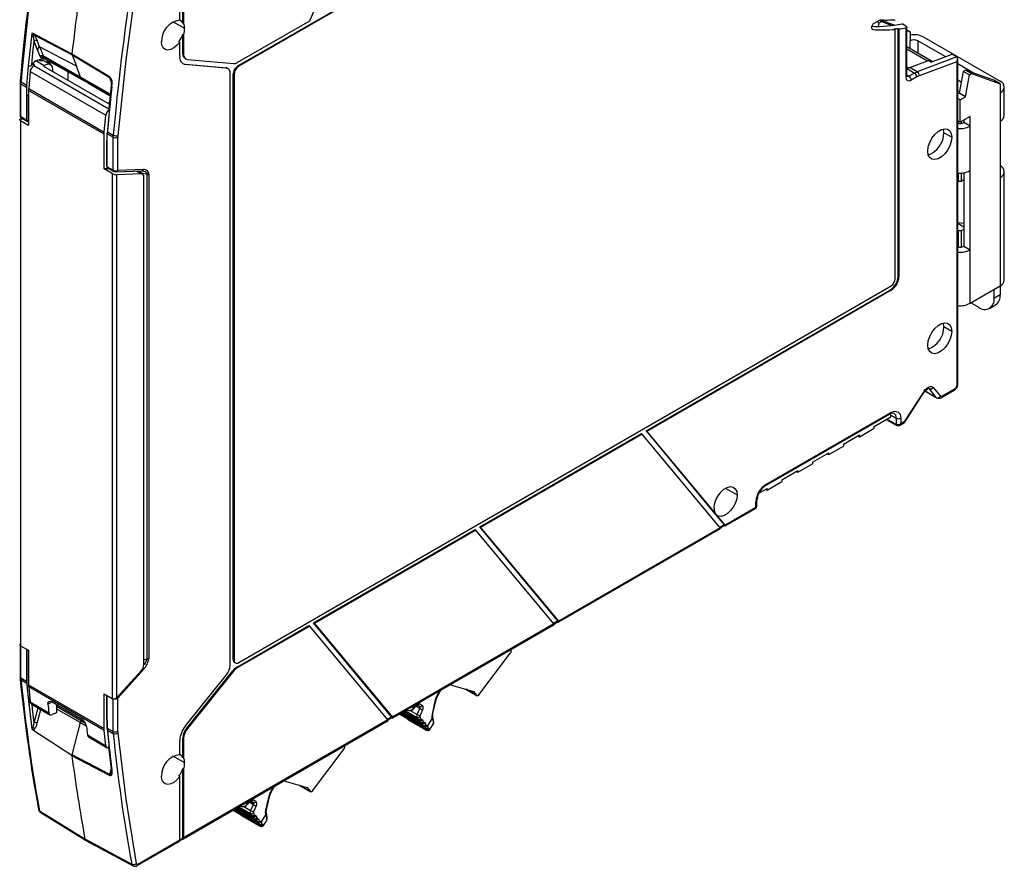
# Model space of a CAD drawing. Header units: millimetres. Extents: x 0 to 559, y 0 to 432.
# Tile 12 of 15: x 366 to 456, y 277 to 355. Entities that reach past the tile are written whole.
import ezdxf

# ---------------------------------------------------------------- set-up
doc = ezdxf.new("R2010")
doc.units = ezdxf.units.MM
doc.header["$LTSCALE"] = 2

msp = doc.modelspace()

# ---------------------------------------------------------------- linework, layer by layer
for p, q in [((385.862, 350.813), (445.754, 385.388)), ((445.824, 385.347), (385.932, 350.772)), ((392.456, 354.946), (399.617, 371.814)), ((380.523, 354.989), (380.523, 360.792)), ((380.806, 354.744), (380.806, 361.125)), ((380.877, 360.996), (380.877, 354.706)), ((380.976, 354.247), (379.896, 354.848)), ((380.877, 354.706), (380.806, 354.744)), ((385.806, 351.107), (392.456, 354.946)), ((444.059, 354.247), (444.059, 354.443)), ((444.201, 354.688), (444.8, 355.033)), ((444.515, 354.869), (444.721, 354.75)), ((444.665, 354.431), (444.721, 354.75)), ((444.721, 354.75), (444.933, 354.872)), ((444.727, 354.991), (444.933, 354.872)), ((444.833, 355.032), (446.17, 354.552)), ((444.933, 354.872), (445.919, 354.518)), ((447.168, 354.454), (446.817, 354.662)), ((447.165, 354.294), (447.165, 349.78)), ((447.252, 349.903), (447.252, 354.358)), ((366.651, 350.827), (366.965, 353.741)), ((366.965, 353.741), (366.984, 353.828)), ((366.984, 353.828), (370.629, 351.909)), ((367.188, 353.637), (370.636, 351.834)), ((380.806, 351.934), (380.806, 353.717)), ((380.806, 353.717), (380.877, 353.673)), ((380.877, 353.673), (380.877, 351.893)), ((444.13, 354.146), (444.079, 354.176)), ((446.178, 354.158), (446.107, 354.198)), ((446.178, 331.251), (446.178, 354.158)), ((446.461, 331.496), (446.461, 354.238)), ((446.461, 354.238), (446.531, 354.197)), ((446.531, 354.197), (446.531, 331.455)), ((447.252, 354.104), (447.55, 353.933)), ((447.252, 354.04), (447.55, 353.933)), ((447.55, 353.933), (447.55, 353.116)), ((448.823, 353.443), (455.823, 349.402)), ((367.482, 352.265), (367.169, 353.077)), ((367.659, 352.564), (367.442, 353.129)), ((371.04, 350.785), (367.659, 352.564)), ((367.66, 352.572), (367.984, 351.723)), ((380.452, 353.025), (380.523, 352.982)), ((380.523, 351.689), (380.523, 352.982)), ((449.577, 351.201), (447.252, 352.542)), ((447.55, 352.371), (447.55, 353.116)), ((450.788, 351.655), (448.257, 353.116)), ((448.257, 353.116), (448.257, 351.963)), ((367.482, 352.271), (367.482, 352.265)), ((367.711, 351.671), (367.482, 352.271)), ((371.428, 349.778), (367.984, 351.723)), ((368.025, 351.673), (371.481, 349.726)), ((370.629, 351.909), (374.09, 349.822)), ((370.636, 351.834), (374.095, 349.749)), ((370.636, 351.834), (371.04, 350.785)), ((380.877, 351.893), (380.806, 351.934)), ((447.252, 352.375), (449.148, 351.281)), ((451.838, 351.632), (448.206, 350.271)), ((449.463, 351.158), (451.411, 351.888)), ((451.411, 351.888), (451.835, 351.634)), ((451.835, 351.634), (451.838, 351.632)), ((366.48, 349.027), (366.651, 350.827)), ((366.482, 349.025), (366.652, 350.826)), ((367.093, 351.035), (367.093, 350.819)), ((367.118, 350.841), (367.207, 350.904)), ((367.118, 350.841), (374.013, 346.861)), ((367.152, 350.936), (367.207, 350.904)), ((367.152, 350.865), (367.152, 350.936)), ((367.383, 351.257), (368.093, 350.847)), ((367.763, 351.259), (367.717, 351.285)), ((368.015, 350.792), (368.093, 350.847)), ((368.015, 350.792), (373.925, 347.38)), ((368.657, 350.934), (368.115, 351.247)), ((368.328, 351.34), (368.247, 351.395)), ((368.509, 351.218), (368.42, 351.278)), ((368.604, 351.04), (368.643, 350.943)), ((372.103, 349.254), (368.658, 351.2)), ((368.752, 351.115), (368.681, 351.073)), ((368.701, 351.143), (372.138, 349.208)), ((371.428, 349.778), (371.041, 350.795)), ((380.983, 350.975), (384.73, 350.64)), ((380.983, 350.975), (381.053, 350.935)), ((381.013, 351.476), (381.084, 351.435)), ((384.801, 350.599), (381.053, 350.935)), ((381.23, 351.39), (385.453, 351.013)), ((384.73, 350.64), (384.801, 350.599)), ((385.932, 350.772), (385.862, 350.813)), ((447.377, 350.617), (447.252, 350.689)), ((447.531, 350.675), (447.287, 350.559)), ((447.377, 350.617), (447.531, 350.675)), ((447.531, 350.675), (449.148, 351.281)), ((448.206, 350.271), (447.531, 350.675)), ((451.835, 351.184), (448.377, 349.888)), ((451.835, 351.184), (451.835, 321.452)), ((451.923, 321.574), (451.923, 351.45)), ((453.386, 350.155), (451.923, 351)), ((366.803, 350.295), (366.659, 348.73)), ((366.803, 350.295), (373.749, 346.284)), ((368.849, 350.485), (368.849, 350.311)), ((370.263, 350.264), (370.263, 349.495)), ((374.152, 348.205), (371.428, 349.778)), ((371.442, 349.748), (374.15, 348.185)), ((374.21, 349.451), (374.095, 349.749)), ((384.947, 350.554), (384.877, 350.595)), ((385.155, 295.841), (385.155, 350.096)), ((385.437, 296.35), (385.437, 350.078)), ((385.437, 350.078), (385.508, 350.037)), ((385.508, 350.037), (385.508, 296.309)), ((447.249, 349.841), (447.252, 349.902)), ((447.252, 350.545), (447.377, 350.617)), ((447.287, 350.559), (447.252, 350.539)), ((447.252, 349.983), (447.451, 349.86)), ((447.287, 350.559), (447.961, 350.154)), ((447.961, 350.154), (447.451, 349.86)), ((448.17, 349.789), (447.659, 349.495)), ((447.961, 350.154), (448.206, 350.271)), ((448.377, 349.888), (448.17, 349.789)), ((452.429, 350.3), (452.075, 348.3)), ((452.641, 350.423), (452.429, 350.3)), ((452.994, 349.974), (452.429, 350.3)), ((453.207, 350.096), (452.641, 350.423)), ((455.257, 349.483), (452.641, 350.423)), ((452.641, 347.973), (452.994, 349.974)), ((452.994, 349.974), (453.207, 350.096)), ((453.207, 350.096), (455.823, 349.157)), ((365.873, 349.456), (365.865, 349.277)), ((365.865, 349.276), (365.865, 346.21)), ((365.958, 349.339), (365.949, 349.156)), ((365.949, 349.156), (366.472, 348.844)), ((365.949, 346.129), (365.949, 349.156)), ((365.958, 349.339), (366.48, 349.027)), ((366.48, 349.027), (366.472, 348.844)), ((366.472, 348.844), (366.472, 345.822)), ((366.474, 348.843), (366.482, 349.025)), ((366.474, 348.175), (366.474, 348.843)), ((366.482, 349.025), (366.48, 349.027)), ((372.103, 349.254), (372.03, 349.409)), ((374.139, 348.079), (372.103, 349.254)), ((372.138, 349.208), (374.136, 348.054)), ((374.233, 348.989), (373.988, 346.624)), ((451.923, 349.53), (452.258, 349.337)), ((455.823, 349.157), (455.257, 349.483)), ((455.823, 349.157), (455.823, 348.34)), ((456.204, 346.258), (456.204, 348.871)), ((366.474, 348.175), (366.651, 348.149)), ((366.474, 348.175), (366.474, 345.82)), ((366.651, 348.547), (366.659, 348.73)), ((366.651, 348.547), (366.651, 345.37)), ((373.592, 344.54), (366.651, 348.547)), ((366.659, 348.73), (373.601, 344.723)), ((452.115, 348.527), (451.923, 348.416)), ((452.075, 348.3), (451.923, 348.212)), ((452.641, 347.973), (452.075, 348.3)), ((452.146, 347.687), (452.641, 347.973)), ((455.823, 348.34), (455.823, 345.727)), ((373.925, 347.38), (374.006, 347.434)), ((374.006, 347.434), (374.076, 347.471)), ((374.069, 347.398), (374.006, 347.434)), ((452.146, 347.687), (451.923, 347.816)), ((452.146, 345.646), (452.146, 347.687)), ((366.472, 345.822), (365.949, 346.129)), ((373.601, 344.723), (373.749, 346.284)), ((453.065, 346.177), (452.146, 345.646)), ((453.065, 345.278), (453.065, 346.177)), ((366.166, 345.934), (365.918, 345.922)), ((365.922, 345.791), (365.922, 297.615)), ((365.922, 345.791), (366.651, 345.37)), ((365.992, 346.037), (366.514, 345.73)), ((366.623, 345.702), (366.651, 345.703)), ((452.146, 345.646), (451.923, 345.775)), ((451.969, 345.748), (451.969, 345.539)), ((452.252, 345.707), (452.252, 345.527)), ((452.499, 345.85), (452.499, 345.605)), ((453.065, 345.278), (452.499, 345.605)), ((453.065, 341.196), (453.065, 345.278)), ((455.823, 345.727), (455.823, 340.583)), ((373.592, 344.54), (373.601, 344.723)), ((373.592, 341.363), (373.592, 344.54)), ((373.87, 343.905), (373.87, 344.573)), ((373.873, 344.571), (373.881, 344.754)), ((374.414, 344.269), (373.873, 344.571)), ((373.873, 341.549), (373.873, 344.571)), ((373.881, 344.754), (374.422, 344.452)), ((374.414, 344.269), (374.422, 344.452)), ((374.841, 344.427), (374.834, 344.271)), ((451.375, 344.254), (450.656, 344.655)), ((373.812, 343.952), (373.812, 341.632)), ((374.414, 341.243), (374.414, 344.269)), ((374.834, 341.207), (374.834, 344.271)), ((374.058, 341.376), (373.592, 341.363)), ((374.322, 340.942), (373.592, 341.363)), ((373.873, 341.549), (374.414, 341.243)), ((373.913, 341.458), (374.454, 341.152)), ((374.322, 340.942), (374.322, 292.766)), ((374.701, 341.088), (377.058, 341.18)), ((377.02, 340.892), (374.742, 340.828)), ((374.742, 292.876), (374.742, 340.828)), ((377.192, 341.298), (374.834, 341.207)), ((376.555, 341.16), (377.02, 340.892)), ((377.126, 340.866), (376.612, 341.163)), ((376.739, 341.168), (376.921, 341.062)), ((376.921, 341.062), (376.917, 341.009)), ((377.541, 340.841), (376.917, 341.009)), ((376.917, 341.009), (376.917, 340.986)), ((377.055, 341.18), (377.177, 341.168)), ((377.541, 296.402), (377.541, 340.841)), ((377.683, 340.875), (377.683, 296.435)), ((451.969, 340.983), (451.969, 340.236)), ((452.252, 340.978), (452.252, 340.236)), ((452.499, 341.004), (452.499, 334.255)), ((453.065, 333.929), (453.065, 341.196)), ((456.204, 331.152), (456.204, 341.114)), ((377.228, 295.838), (377.228, 340.638)), ((451.969, 340.236), (451.923, 340.263)), ((451.969, 340.236), (452.252, 340.236)), ((452.252, 340.236), (452.499, 340.379)), ((455.823, 340.583), (455.823, 330.621)), ((451.923, 336.442), (452.499, 336.39)), ((452.499, 336.011), (451.923, 336.344)), ((451.969, 335.664), (451.923, 335.69)), ((452.252, 335.664), (451.969, 335.664)), ((451.969, 335.664), (451.969, 334.189)), ((452.499, 335.807), (452.252, 335.664)), ((452.252, 335.664), (452.252, 334.177)), ((452.499, 334.255), (453.065, 333.929)), ((453.065, 329.029), (453.065, 333.929)), ((446.461, 331.496), (446.531, 331.455)), ((385.932, 296.064), (445.824, 330.639)), ((423.318, 317.32), (445.754, 330.271)), ((445.824, 330.23), (423.389, 317.279)), ((445.754, 330.271), (445.824, 330.23)), ((453.065, 329.029), (455.823, 330.621)), ((455.257, 330.295), (455.257, 329.478)), ((455.823, 330.621), (455.823, 329.805)), ((453.843, 328.661), (453.135, 329.07)), ((455.823, 329.805), (455.257, 329.478)), ((454.843, 328.562), (455.409, 328.889)), ((451.375, 326.453), (450.656, 326.854)), ((448.844, 320.973), (447.055, 318.207)), ((447.062, 318.114), (448.884, 320.932)), ((448.921, 320.982), (450.009, 320.354)), ((448.927, 320.991), (449.962, 320.394)), ((449.292, 321.198), (449.214, 321.243)), ((449.962, 320.394), (449.292, 321.198)), ((449.682, 321.312), (450.353, 320.507)), ((450.409, 320.364), (451.631, 321.07)), ((450.471, 320.501), (451.693, 321.207)), ((434.324, 312.404), (445.785, 319.021)), ((434.261, 312.267), (445.723, 318.884)), ((444.264, 317.729), (445.777, 318.602)), ((445.348, 318.354), (446.328, 317.827)), ((446.284, 317.921), (445.41, 318.39)), ((445.777, 318.771), (445.764, 318.901)), ((445.777, 318.602), (445.777, 318.771)), ((445.777, 318.771), (446.284, 318.488)), ((446.284, 318.488), (446.284, 317.921)), ((446.705, 318.49), (446.705, 318.004)), ((446.705, 318.004), (447.055, 318.207)), ((423.318, 317.32), (429.648, 309.719)), ((423.389, 317.279), (423.318, 317.32)), ((423.389, 317.279), (429.702, 309.698)), ((442.916, 316.787), (444.264, 317.565)), ((444.264, 317.565), (444.264, 317.729)), ((446.571, 317.826), (447.048, 318.101)), ((408.063, 308.513), (422.897, 317.076)), ((422.968, 317.035), (408.133, 308.472)), ((422.897, 317.076), (422.968, 317.035)), ((430.129, 308.435), (422.968, 317.035)), ((441.436, 316.096), (442.916, 316.95)), ((442.77, 316.866), (442.916, 316.787)), ((442.916, 316.787), (442.916, 316.95)), ((440.087, 315.154), (441.436, 315.932)), ((441.436, 316.096), (441.436, 315.932)), ((438.607, 314.463), (440.087, 315.317)), ((439.942, 315.233), (440.087, 315.154)), ((440.087, 315.154), (440.087, 315.317)), ((435.779, 312.83), (437.259, 313.684)), ((437.113, 313.6), (437.259, 313.521)), ((437.259, 313.521), (438.607, 314.3)), ((437.259, 313.521), (437.259, 313.684)), ((438.607, 314.463), (438.607, 314.3)), ((435.779, 312.83), (435.779, 312.667)), ((430.603, 312.053), (431.682, 311.451)), ((433.688, 311.623), (434.43, 312.052)), ((434.285, 311.968), (434.43, 311.888)), ((434.43, 311.888), (435.779, 312.667)), ((434.43, 312.052), (434.43, 311.888)), ((433.492, 310.366), (433.492, 310.935)), ((430.551, 308.679), (433.404, 310.326)), ((430.585, 308.597), (433.414, 310.23)), ((433.404, 310.326), (433.404, 310.812)), ((429.648, 309.719), (429.702, 309.698)), ((429.678, 309.683), (430.481, 308.719)), ((429.765, 309.622), (429.678, 309.683)), ((429.765, 309.622), (430.551, 308.679)), ((392.807, 299.706), (407.641, 308.269)), ((407.712, 308.228), (392.877, 299.665)), ((407.641, 308.269), (407.712, 308.228)), ((414.873, 299.628), (407.712, 308.228)), ((415.225, 299.912), (408.063, 308.513)), ((408.133, 308.472), (408.063, 308.513)), ((408.133, 308.472), (415.295, 299.872)), ((430.129, 308.435), (415.295, 299.872)), ((415.329, 299.79), (430.164, 308.354)), ((430.059, 308.475), (430.481, 308.719)), ((430.139, 308.42), (430.516, 308.637)), ((385.736, 295.623), (392.385, 299.462)), ((392.456, 299.421), (385.806, 295.583)), ((392.385, 299.462), (392.456, 299.421)), ((399.617, 290.821), (392.456, 299.421)), ((399.969, 291.105), (392.807, 299.706)), ((392.877, 299.665), (392.807, 299.706)), ((392.877, 299.665), (400.039, 291.065)), ((414.873, 299.628), (400.039, 291.065)), ((400.073, 290.983), (414.908, 299.547)), ((414.803, 299.668), (415.225, 299.912)), ((414.884, 299.613), (415.259, 299.83)), ((365.865, 297.669), (365.865, 294.755)), ((365.922, 297.615), (366.651, 297.194)), ((365.949, 294.635), (365.949, 297.599)), ((366.472, 297.298), (366.472, 294.322)), ((366.474, 297.296), (366.474, 294.988)), ((366.651, 297.194), (366.651, 294.017)), ((407.989, 293.112), (410.895, 296.969)), ((410.916, 297.243), (410.936, 297.218)), ((377.228, 296.317), (377.541, 296.402)), ((385.508, 296.309), (385.437, 296.35)), ((385.562, 296.075), (385.632, 296.034)), ((385.806, 295.583), (385.736, 295.623)), ((365.865, 294.756), (365.873, 294.584)), ((366.472, 294.322), (365.949, 294.635)), ((365.949, 294.635), (365.958, 294.462)), ((366.474, 294.988), (366.474, 294.321)), ((377.02, 295.352), (374.742, 292.876)), ((377.192, 295.446), (374.834, 292.815)), ((381.053, 290.268), (384.801, 294.93)), ((381.159, 290.057), (385.382, 295.31)), ((385.453, 295.269), (381.23, 290.016)), ((385.382, 295.31), (385.453, 295.269)), ((365.874, 294.578), (365.873, 294.584)), ((366.48, 294.149), (365.958, 294.462)), ((366.472, 294.322), (366.48, 294.149)), ((366.474, 294.321), (366.482, 294.147)), ((366.651, 294.017), (373.592, 290.01)), ((366.659, 293.844), (366.651, 294.017)), ((373.601, 289.837), (366.659, 293.844)), ((366.659, 293.844), (366.803, 292.451)), ((405.365, 294.038), (407.485, 293.417)), ((373.592, 293.187), (374.322, 292.766)), ((373.592, 290.01), (373.592, 293.187)), ((373.812, 293.06), (373.812, 290.835)), ((373.873, 290.049), (373.873, 293.025)), ((374.834, 289.751), (374.834, 292.815)), ((404.242, 293.205), (404.414, 293.489)), ((404.272, 293.183), (404.48, 293.527)), ((406.792, 293.62), (407.812, 293.031)), ((407.793, 293.047), (406.809, 293.615)), ((407.485, 293.417), (407.793, 293.047)), ((366.652, 292.542), (366.784, 292.549)), ((366.803, 292.451), (368.508, 291.467)), ((366.897, 292.273), (368.61, 291.285)), ((367.169, 290.561), (367.528, 291.909)), ((368.425, 292.251), (368.801, 292.469)), ((368.801, 292.469), (371.488, 290.917)), ((369.202, 292.237), (369.202, 291.471)), ((371.497, 290.696), (369.202, 292.031)), ((374.414, 289.748), (374.414, 292.775)), ((401.846, 292.007), (402.013, 291.93)), ((402.013, 291.93), (402.182, 292.153)), ((402.032, 291.891), (402.2, 292.114)), ((402.563, 291.847), (402.17, 292.074)), ((402.591, 291.962), (402.243, 292.163)), ((402.553, 292.052), (402.293, 292.202)), ((402.298, 292.221), (402.553, 292.052)), ((402.542, 292.31), (402.798, 292.141)), ((403.712, 291.346), (404.009, 292.641)), ((403.766, 291.382), (404.063, 292.677)), ((367.442, 290.501), (367.779, 291.764)), ((369.202, 291.471), (368.829, 291.293)), ((369.202, 291.838), (371.428, 290.566)), ((399.547, 290.861), (399.969, 291.105)), ((399.628, 290.806), (400.003, 291.023)), ((400.69, 291.339), (403.054, 289.975)), ((403.013, 290.084), (400.765, 291.382)), ((400.815, 291.411), (402.835, 290.245)), ((402.794, 290.351), (400.886, 291.453)), ((400.94, 291.484), (402.604, 290.523)), ((402.563, 290.629), (401.011, 291.525)), ((401.065, 291.556), (402.373, 290.801)), ((402.331, 290.904), (401.134, 291.595)), ((401.229, 291.65), (402.3, 291.032)), ((401.356, 291.723), (401.408, 291.699)), ((401.671, 291.668), (402.305, 291.303)), ((402.032, 291.891), (402.03, 291.889)), ((402.305, 291.303), (402.563, 291.847)), ((402.817, 291.733), (402.561, 291.193)), ((403.779, 290.941), (403.747, 291.072)), ((403.766, 291.382), (403.766, 291.385)), ((370.636, 287.595), (371.428, 290.566)), ((371.428, 290.566), (371.945, 290.267)), ((371.87, 290.481), (371.497, 290.696)), ((373.87, 290.718), (373.87, 290.051)), ((380.814, 279.865), (399.652, 290.74)), ((399.617, 290.821), (380.877, 280.003)), ((401.436, 290.878), (403.165, 289.88)), ((402.532, 290.753), (402.494, 290.775)), ((402.526, 290.76), (402.499, 290.776)), ((402.507, 290.777), (402.511, 290.778)), ((402.526, 290.76), (402.532, 290.753)), ((402.763, 290.475), (402.725, 290.498)), ((402.757, 290.483), (402.73, 290.498)), ((402.738, 290.5), (402.742, 290.5)), ((402.757, 290.483), (402.763, 290.475)), ((402.786, 290.836), (402.792, 290.829)), ((403.017, 290.104), (402.838, 290.207)), ((402.998, 290.194), (402.953, 290.219)), ((402.989, 290.205), (402.962, 290.22)), ((402.97, 290.222), (402.973, 290.222)), ((402.989, 290.205), (402.998, 290.194)), ((403.017, 290.104), (403.013, 290.084)), ((403.017, 290.559), (403.023, 290.551)), ((403.249, 290.281), (403.258, 290.269)), ((403.258, 290.269), (403.264, 290.262)), ((403.69, 290.966), (403.264, 290.262)), ((403.488, 289.931), (403.777, 290.409)), ((403.739, 290.801), (403.69, 290.966)), ((370.624, 287.549), (367.052, 289.877)), ((372.044, 289.426), (373.749, 288.441)), ((372.145, 289.244), (373.858, 288.255)), ((373.601, 289.837), (373.592, 290.01)), ((373.749, 288.441), (373.601, 289.837)), ((373.873, 290.049), (374.414, 289.748)), ((373.881, 289.876), (373.873, 290.049)), ((373.881, 289.876), (374.422, 289.575)), ((374.422, 289.575), (374.414, 289.748)), ((374.834, 289.751), (374.841, 289.603)), ((381.23, 290.016), (381.159, 290.057)), ((403.437, 290.03), (403.481, 289.935)), ((373.989, 288.363), (374.234, 286.28)), ((380.523, 287.608), (380.523, 288.901)), ((380.806, 287.363), (380.806, 289.146)), ((380.806, 289.146), (380.877, 289.105)), ((380.877, 289.105), (380.877, 287.325)), ((395.643, 288.425), (395.663, 288.401)), ((370.634, 287.587), (370.624, 287.549)), ((374.09, 285.702), (370.629, 287.512)), ((370.636, 287.595), (370.634, 287.587)), ((374.095, 285.786), (370.636, 287.595)), ((380.976, 286.866), (379.896, 287.467)), ((392.715, 284.295), (395.621, 288.151)), ((380.877, 287.325), (380.806, 287.363)), ((374.095, 285.786), (374.231, 286.299)), ((380.452, 285.644), (380.523, 285.601)), ((380.523, 279.799), (380.523, 285.601)), ((380.806, 286.336), (380.877, 286.292)), ((380.806, 279.955), (380.806, 286.336)), ((380.877, 286.292), (380.877, 280.003)), ((388.969, 284.388), (389.14, 284.672)), ((388.998, 284.366), (389.206, 284.71)), ((390.092, 285.221), (392.212, 284.6)), ((391.518, 284.803), (392.538, 284.214)), ((392.52, 284.23), (391.536, 284.798)), ((388.439, 282.528), (388.736, 283.823)), ((388.492, 282.565), (388.789, 283.86)), ((392.212, 284.6), (392.52, 284.23)), ((386.082, 282.906), (386.135, 282.882)), ((386.573, 283.19), (386.74, 283.112)), ((386.74, 283.112), (386.908, 283.336)), ((386.758, 283.074), (386.756, 283.072)), ((386.758, 283.074), (386.926, 283.297)), ((387.289, 283.03), (386.896, 283.257)), ((387.318, 283.145), (386.97, 283.346)), ((387.28, 283.234), (387.02, 283.384)), ((387.024, 283.403), (387.28, 283.234)), ((387.031, 282.486), (387.289, 283.03)), ((387.269, 283.493), (387.524, 283.324)), ((387.543, 282.916), (387.288, 282.376)), ((367.649, 282.466), (371.82, 279.902)), ((367.715, 282.33), (371.938, 279.734)), ((385.417, 282.522), (387.781, 281.158)), ((387.74, 281.267), (385.491, 282.565)), ((385.542, 282.594), (387.562, 281.428)), ((387.521, 281.534), (385.613, 282.635)), ((385.667, 282.666), (387.33, 281.706)), ((387.289, 281.812), (385.738, 282.707)), ((385.791, 282.738), (387.099, 281.984)), ((387.058, 282.087), (385.86, 282.778)), ((385.955, 282.833), (387.026, 282.215)), ((386.162, 282.061), (387.891, 281.063)), ((386.398, 282.851), (387.031, 282.486)), ((387.258, 281.936), (387.221, 281.958)), ((387.253, 281.943), (387.226, 281.959)), ((387.234, 281.96), (387.237, 281.96)), ((387.513, 282.019), (387.518, 282.012)), ((388.416, 282.149), (387.991, 281.444)), ((388.465, 281.983), (388.416, 282.149)), ((388.506, 282.124), (388.473, 282.255)), ((388.492, 282.565), (388.492, 282.568)), ((387.253, 281.943), (387.258, 281.936)), ((387.49, 281.658), (387.451, 281.68)), ((387.484, 281.666), (387.457, 281.681)), ((387.465, 281.682), (387.468, 281.683)), ((387.484, 281.666), (387.49, 281.658)), ((387.744, 281.287), (387.586, 281.378)), ((387.724, 281.376), (387.68, 281.402)), ((387.715, 281.388), (387.688, 281.403)), ((387.696, 281.404), (387.699, 281.405)), ((387.715, 281.388), (387.724, 281.376)), ((387.744, 281.287), (387.74, 281.267)), ((387.744, 281.741), (387.75, 281.734)), ((387.975, 281.464), (387.984, 281.452)), ((387.984, 281.452), (387.991, 281.444)), ((388.164, 281.212), (388.207, 281.118)), ((388.214, 281.114), (388.503, 281.592)), ((371.82, 279.902), (376.113, 277.58)), ((371.895, 279.758), (376.242, 277.407)), ((376.607, 277.436), (380.461, 279.661)), ((376.669, 277.573), (380.523, 279.799)), ((380.52, 279.756), (380.785, 279.909)), ((380.523, 279.792), (380.806, 279.955))]:
    msp.add_line(p, q)
at = {"flags": 128}
for points in [[(376.53, 358.354), (375.573, 351.345), (374.841, 344.427)], [(447.168, 354.454), (447.229, 354.407), (447.252, 354.359), (447.236, 354.324), (447.209, 354.307), (447.165, 354.294)], [(367.169, 353.077), (367.124, 353.351), (367.041, 353.629), (367.001, 353.706), (366.982, 353.73), (366.974, 353.737), (366.965, 353.741)], [(366.966, 353.741), (366.983, 353.749), (366.997, 353.751), (367.026, 353.747), (367.084, 353.718), (367.178, 353.63)], [(367.178, 353.63), (367.174, 353.642), (367.167, 353.654), (367.145, 353.677), (367.125, 353.694), (367.088, 353.72), (367.006, 353.787), (366.988, 353.811), (366.985, 353.816), (366.984, 353.821), (366.984, 353.825), (366.984, 353.828)], [(366.944, 350.909), (367.054, 351.992), (367.169, 353.077)], [(367.659, 352.564), (367.64, 352.57), (367.621, 352.57), (367.581, 352.548), (367.526, 352.459), (367.482, 352.271)], [(380.523, 352.982), (380.267, 352.682), (379.984, 352.452), (379.697, 352.31), (379.425, 352.265), (379.19, 352.322), (379.008, 352.476), (378.893, 352.715), (378.854, 353.022)], [(368.247, 351.395), (368.077, 351.518), (367.864, 351.56)], [(368.006, 351.678), (368.019, 351.675), (368.022, 351.673)], [(370.636, 351.834), (370.628, 351.869), (370.629, 351.909)], [(451.835, 351.184), (451.906, 351.338), (451.922, 351.474), (451.896, 351.571), (451.87, 351.606), (451.838, 351.632)], [(367.093, 351.022), (367.093, 351.021), (367.097, 350.997), (367.107, 350.974), (367.152, 350.936)], [(368.107, 351.233), (368.012, 351.285), (367.763, 351.259)], [(368.093, 350.847), (368.277, 350.947), (368.441, 350.985), (368.579, 350.97), (368.687, 350.913), (368.815, 350.718), (368.849, 350.485)], [(368.591, 351.354), (368.617, 351.303), (368.658, 351.2)], [(368.685, 351.15), (368.683, 351.149), (368.7, 351.144), (368.7, 351.143)], [(380.799, 351.024), (380.867, 350.998), (380.983, 350.975)], [(384.877, 350.595), (384.807, 350.625), (384.73, 350.64)], [(447.165, 349.78), (447.203, 349.584), (447.309, 349.46), (447.47, 349.429), (447.659, 349.495)], [(447.451, 349.86), (447.344, 349.822), (447.252, 349.839)], [(374.179, 349.611), (374.239, 349.301), (374.233, 348.986)], [(365.865, 346.24), (365.865, 346.239), (365.88, 346.2)], [(365.88, 346.2), (365.888, 346.18), (365.949, 346.129)], [(365.922, 345.791), (365.885, 345.814), (365.857, 345.838), (365.84, 345.86), (365.834, 345.881), (365.85, 345.905), (365.875, 345.916), (365.918, 345.922)], [(365.974, 346.052), (365.985, 346.042), (365.992, 346.037)], [(366.614, 345.787), (366.634, 345.787), (366.651, 345.788)], [(449.183, 342.988), (449.228, 343.371), (449.357, 343.773), (449.561, 344.163), (449.824, 344.51), (450.123, 344.784), (450.435, 344.964), (450.734, 345.035), (450.997, 344.992), (451.201, 344.838), (451.331, 344.585), (451.375, 344.254)], [(450.656, 344.655), (450.612, 344.982), (450.601, 345.017)], [(373.87, 343.905), (373.836, 343.927), (373.817, 343.943), (373.812, 343.955), (373.827, 343.962), (373.87, 343.962)], [(451.375, 344.254), (451.331, 343.872), (451.201, 343.469), (450.997, 343.079), (450.734, 342.733), (450.435, 342.458), (450.123, 342.278), (449.824, 342.207), (449.561, 342.25), (449.357, 342.405), (449.228, 342.658), (449.183, 342.988)], [(374.701, 341.088), (374.692, 341.088), (374.67, 341.091)], [(377.056, 341.18), (377.337, 341.105), (377.481, 340.982), (377.521, 340.912), (377.541, 340.841)], [(449.183, 325.188), (449.228, 325.57), (449.357, 325.973), (449.561, 326.363), (449.824, 326.709), (450.123, 326.983), (450.435, 327.163), (450.734, 327.235), (450.997, 327.191), (451.201, 327.037), (451.331, 326.784), (451.375, 326.453)], [(450.656, 326.854), (450.612, 327.182), (450.601, 327.216)], [(451.375, 326.453), (451.331, 326.071), (451.201, 325.669), (450.997, 325.278), (450.734, 324.932), (450.435, 324.658), (450.123, 324.478), (449.824, 324.406), (449.561, 324.45), (449.357, 324.604), (449.228, 324.857), (449.183, 325.188)], [(448.844, 320.973), (448.943, 321.107), (449.054, 321.222), (449.172, 321.314), (449.292, 321.377), (449.407, 321.409), (449.514, 321.408), (449.607, 321.376), (449.682, 321.312)], [(448.884, 320.932), (448.884, 320.933), (448.88, 320.941), (448.867, 320.954), (448.844, 320.973)], [(449.22, 321.247), (449.234, 321.244), (449.292, 321.198)], [(449.962, 320.394), (449.989, 320.368), (450.009, 320.354)], [(445.785, 319.021), (446.137, 319.143), (446.435, 319.085), (446.635, 318.856), (446.705, 318.49)], [(445.723, 318.884), (445.926, 318.966), (446.071, 318.949)], [(447.055, 318.207), (447.068, 318.162), (447.068, 318.131), (447.058, 318.117)], [(429.561, 310.227), (429.604, 310.596), (429.729, 310.986), (429.927, 311.364), (430.181, 311.699), (430.471, 311.964), (430.773, 312.138), (431.062, 312.207), (431.316, 312.166), (431.514, 312.016), (431.639, 311.771), (431.682, 311.451)], [(431.682, 311.451), (431.641, 311.09), (431.521, 310.71), (431.332, 310.339), (431.088, 310.008), (430.807, 309.74), (430.512, 309.558), (430.226, 309.474), (429.97, 309.496), (429.765, 309.622)], [(433.391, 310.217), (433.391, 310.217), (433.414, 310.249), (433.415, 310.281), (433.404, 310.326)], [(433.404, 310.326), (433.449, 310.34), (433.468, 310.352)], [(433.468, 310.352), (433.477, 310.357), (433.492, 310.394)], [(430.129, 308.435), (430.165, 308.383), (430.166, 308.355), (430.163, 308.355)], [(430.551, 308.679), (430.588, 308.62), (430.587, 308.599), (430.573, 308.595), (430.549, 308.601), (430.517, 308.614), (430.48, 308.634)], [(430.515, 308.638), (430.518, 308.639), (430.518, 308.66), (430.481, 308.719)], [(414.873, 299.628), (414.909, 299.576), (414.91, 299.548), (414.907, 299.548)], [(415.224, 299.827), (415.266, 299.805), (415.3, 299.792), (415.332, 299.792), (415.331, 299.817), (415.295, 299.872)], [(415.225, 299.912), (415.261, 299.859), (415.262, 299.832), (415.259, 299.832)], [(404.009, 292.641), (404.101, 292.926), (404.242, 293.205)], [(407.989, 293.112), (407.964, 293.083), (407.938, 293.059), (407.91, 293.04), (407.882, 293.028), (407.856, 293.022), (407.832, 293.024), (407.811, 293.032), (407.793, 293.047)], [(366.903, 292.271), (366.84, 292.333), (366.803, 292.451)], [(367.169, 290.561), (367.054, 291.514), (366.971, 292.23)], [(368.425, 292.251), (368.439, 292.41), (368.516, 292.507), (368.643, 292.527), (368.801, 292.469)], [(402.013, 291.93), (402.026, 291.913), (402.032, 291.9), (402.032, 291.892), (402.032, 291.891)], [(402.182, 292.153), (402.272, 292.249), (402.37, 292.312), (402.464, 292.333), (402.542, 292.31)], [(402.182, 292.153), (402.194, 292.136), (402.2, 292.124), (402.201, 292.115), (402.2, 292.114)], [(399.968, 291.02), (400.01, 290.998), (400.044, 290.985), (400.076, 290.985), (400.076, 291.01), (400.039, 291.065)], [(399.969, 291.105), (400.005, 291.052), (400.006, 291.025), (400.003, 291.025)], [(402.561, 291.106), (402.605, 291.014), (402.614, 290.892)], [(403.69, 290.966), (403.683, 291.147), (403.712, 291.346)], [(403.746, 291.077), (403.74, 291.175), (403.766, 291.382)], [(366.959, 289.972), (366.969, 289.967), (366.979, 289.966), (367.001, 289.975), (367.047, 290.034), (367.104, 290.19), (367.169, 290.561)], [(371.497, 290.696), (371.602, 290.824), (371.603, 290.826)], [(399.617, 290.821), (399.653, 290.769), (399.654, 290.741), (399.651, 290.741)], [(402.614, 290.892), (402.712, 290.888), (402.786, 290.836)], [(402.792, 290.829), (402.837, 290.738), (402.845, 290.615)], [(402.845, 290.615), (402.943, 290.61), (403.017, 290.559)], [(402.972, 290.221), (402.979, 290.215), (402.989, 290.205)], [(403.001, 290.189), (403.016, 290.155), (403.017, 290.104)], [(403.023, 290.551), (403.068, 290.46), (403.076, 290.337)], [(403.076, 290.337), (403.174, 290.333), (403.249, 290.281)], [(403.264, 290.262), (403.305, 290.171), (403.307, 290.058)], [(403.739, 290.801), (403.803, 290.498), (403.754, 290.423)], [(403.771, 290.446), (403.83, 290.601), (403.779, 290.943)], [(366.956, 289.974), (366.957, 289.973), (366.959, 289.972)], [(374.841, 289.603), (375.573, 283.53), (376.53, 277.626)], [(403.173, 289.882), (403.209, 289.86), (403.156, 289.967)], [(403.307, 290.058), (403.389, 290.063), (403.437, 290.03)], [(374.048, 288.272), (374.025, 288.287), (374.006, 288.303), (373.995, 288.318), (373.993, 288.332), (374.012, 288.351)], [(370.629, 287.512), (370.628, 287.517), (370.628, 287.521), (370.627, 287.526), (370.626, 287.531), (370.626, 287.535), (370.625, 287.54), (370.625, 287.544), (370.624, 287.549)], [(370.634, 287.587), (370.628, 287.548), (370.629, 287.512)], [(374.294, 286.201), (374.293, 285.871), (374.229, 285.72), (374.166, 285.686), (374.13, 285.688), (374.09, 285.702)], [(374.228, 285.993), (374.182, 285.856), (374.137, 285.794), (374.116, 285.783), (374.105, 285.783), (374.095, 285.786)], [(374.233, 286.283), (374.244, 286.126), (374.229, 285.99)], [(380.523, 285.601), (380.267, 285.301), (379.984, 285.071), (379.697, 284.929), (379.425, 284.884), (379.19, 284.941), (379.008, 285.095), (378.893, 285.334), (378.854, 285.641)], [(388.736, 283.823), (388.827, 284.109), (388.969, 284.388)], [(392.715, 284.295), (392.691, 284.266), (392.664, 284.242), (392.636, 284.223), (392.609, 284.21), (392.582, 284.205), (392.558, 284.206), (392.537, 284.215), (392.52, 284.23)], [(386.74, 283.112), (386.752, 283.096), (386.759, 283.083), (386.759, 283.075), (386.758, 283.074)], [(386.908, 283.336), (386.998, 283.432), (387.097, 283.495), (387.19, 283.516), (387.269, 283.493)], [(386.908, 283.336), (386.92, 283.319), (386.927, 283.306), (386.927, 283.298), (386.926, 283.297)], [(367.649, 282.466), (367.689, 282.363), (367.744, 282.319)], [(387.236, 281.959), (387.243, 281.953), (387.253, 281.943)], [(387.288, 282.289), (387.331, 282.197), (387.34, 282.075)], [(387.34, 282.075), (387.438, 282.071), (387.513, 282.019)], [(387.518, 282.012), (387.563, 281.921), (387.571, 281.798)], [(388.416, 282.149), (388.409, 282.329), (388.439, 282.528)], [(388.465, 281.983), (388.529, 281.681), (388.48, 281.606)], [(388.473, 282.26), (388.466, 282.358), (388.492, 282.565)], [(388.498, 281.629), (388.557, 281.784), (388.505, 282.126)], [(387.571, 281.798), (387.669, 281.793), (387.744, 281.741)], [(387.728, 281.372), (387.743, 281.338), (387.744, 281.287)], [(387.75, 281.734), (387.795, 281.643), (387.803, 281.52)], [(387.803, 281.52), (387.901, 281.515), (387.975, 281.464)], [(387.899, 281.065), (387.935, 281.043), (387.883, 281.15)], [(387.991, 281.444), (388.032, 281.354), (388.034, 281.241)], [(388.034, 281.241), (388.115, 281.246), (388.164, 281.212)], [(371.924, 279.749), (371.861, 279.799), (371.82, 279.902)], [(380.877, 280.003), (380.873, 279.958), (380.861, 279.919), (380.842, 279.888), (380.816, 279.866), (380.784, 279.854), (380.748, 279.852), (380.709, 279.86), (380.703, 279.862)], [(376.221, 277.424), (376.155, 277.476), (376.113, 277.58)], [(376.53, 277.626), (376.547, 277.583), (376.579, 277.559), (376.62, 277.555), (376.669, 277.573)]]:
    msp.add_lwpolyline(points, dxfattribs=at)
for centre, radius, start, end in [((595.061, 328.75), 230.121, 171.3389, 174.83692), ((596.541, 328.46), 231.527, 171.34878, 174.82628), ((605.116, 325.393), 235.981, 171.34776, 173.54848), ((605.005, 323.574), 231.527, 171.34878, 174.82628), ((380.754, 353.102), 1.901, 96.96808, 182.40687), ((380.318, 354.503), 0.544, 26.29161, 66.09664), ((379.985, 354.274), 0.991, 358.43855, 25.87565), ((444.498, 366.2), 11.769, 267.78417, 281.36432), ((444.366, 354.429), 0.307, 122.60548, 177.39452), ((445.403, 365.366), 10.35, 266.66273, 274.29616), ((444.91, 366.892), 12.798, 277.28096, 280.14835), ((408.311, 373.84), 45.817, 206.16448, 206.87384), ((378.394, 354.512), 2.54, 324.15129, 341.76129), ((379.106, 354.274), 1.869, 341.25155, 359.17233), ((444.146, 354.233), 0.088, 170.77762, 259.2059), ((445.096, 364.868), 10.765, 264.85284, 275.77018), ((444.922, 366.299), 12.159, 275.59357, 277.27021), ((447.904, 351.665), 2.001, 62.68176, 100.20365), ((367.342, 352.909), 0.241, 65.5515, 135.86492), ((447.903, 352.434), 0.769, 62.60967, 117.39033), ((367.884, 351.503), 0.242, 65.53094, 135.71566), ((367.864, 351.721), 0.161, 197.86338, 270.08399), ((368.018, 351.519), 0.159, 94.02254, 165.22624), ((368.072, 351.753), 0.0933, 198.87851, 239.38735), ((381.174, 351.583), 0.66, 170.74812, 259.45322), ((381.309, 351.886), 0.505, 174.52934, 234.15848), ((381.311, 351.823), 0.44, 170.74812, 259.45322), ((366.74, 351.074), 0.262, 250.47916, 321.0957), ((367.6, 350.2), 0.803, 126.9332, 173.21281), ((367.981, 350.118), 1.304, 78.22351, 142.68864), ((367.567, 351.036), 0.291, 58.99375, 92.35211), ((367.734, 350.777), 0.806, 17.83457, 46.9848), ((368.559, 351.006), 0.218, 62.99097, 103.30789), ((368.325, 351.005), 0.281, 7.14112, 49.13573), ((368.508, 351.368), 0.342, 286.34711, 300.45548), ((368.749, 351.225), 0.0944, 195.17274, 239.37503), ((368.782, 351.083), 0.102, 127.79055, 185.40835), ((386.359, 350.036), 0.922, 122.60548, 177.39452), ((385.478, 351.626), 0.614, 267.64224, 302.34928), ((386.429, 349.995), 0.922, 122.60548, 177.39452), ((449.122, 350.746), 0.536, 50.36838, 87.19842), ((371.49, 349.796), 0.0647, 196.03458, 243.47718), ((374.244, 349.796), 0.156, 170.19761, 197.19926), ((373.374, 349.182), 0.96, 343.34628, 41.8189), ((373.938, 349.56), 0.246, 11.23129, 50.37843), ((384.721, 350.167), 0.44, 350.74812, 79.45322), ((447.105, 349.916), 0.148, 293.75853, 354.92133), ((447.198, 349.473), 0.462, 2.65231, 56.77029), ((447.708, 349.768), 0.462, 2.65231, 56.77029), ((447.975, 349.938), 0.405, 352.98727, 55.35516), ((366.013, 349.29), 0.148, 185.02565, 244.64049), ((366.011, 349.465), 0.137, 182.90995, 247.34786), ((366.567, 349.004), 0.186, 239.13099, 240.0046), ((372.178, 349.275), 0.0781, 195.19744, 238.79957), ((596.423, 324.71), 223.443, 173.7833, 174.85337), ((597.941, 324.554), 224.971, 173.7852, 174.3873), ((374.322, 348.992), 0.0888, 181.75982, 250.19618), ((374.403, 349.101), 0.223, 240.00448, 240.74039), ((455.621, 348.871), 0.568, 290.78342, 69.21658), ((366.935, 348.956), 0.907, 239.40873, 251.71528), ((366.122, 346.252), 0.249, 192.24604, 233.66284), ((366.062, 346.122), 0.113, 176.67028, 218.60015), ((374.488, 346.206), 0.743, 130.73273, 173.93375), ((594.451, 324.898), 221.464, 174.38765, 174.85565), ((374.107, 346.654), 0.114, 174.97441, 239.16035), ((455.553, 346.323), 0.654, 294.37466, 354.3052), ((366.565, 345.81), 0.0941, 173.09778, 237.66842), ((366.567, 345.982), 0.186, 239.13099, 240.0046), ((366.609, 346.074), 0.288, 241.93288, 270.85074), ((366.615, 345.902), 0.2, 239.48092, 272.17201), ((452.143, 346.307), 0.788, 253.79285, 296.93712), ((452.155, 347.03), 1.974, 263.2415, 297.45865), ((375.914, 344.57), 2.043, 174.79491, 179.92896), ((373.966, 344.738), 0.191, 240.00455, 240.86304), ((373.987, 344.943), 0.216, 240.0045, 240.76363), ((374.66, 344.907), 0.513, 242.39154, 290.69998), ((448.482, 344.685), 2.174, 290.15873, 359.20346), ((374.622, 344.682), 0.462, 243.23378, 297.34352), ((374.012, 341.632), 0.2, 180, 240.45899), ((373.914, 341.643), 0.103, 186.76173, 246.55361), ((455.621, 341.114), 0.568, 290.78342, 69.21658), ((373.97, 341.538), 0.0978, 173.32727, 234.49384), ((374.762, 341.731), 0.904, 240.83186, 268.74341), ((374.511, 341.231), 0.0978, 173.32727, 234.49384), ((374.666, 341.715), 0.536, 241.90755, 288.31966), ((374.73, 341.705), 0.614, 241.51652, 269.32298), ((374.488, 341.212), 0.0696, 241.03269, 274.25236), ((374.683, 341.243), 0.156, 276.51948, 346.45755), ((377.011, 340.673), 0.219, 350.81489, 87.68055), ((377.04, 341.335), 0.156, 276.51948, 346.45755), ((377.256, 340.876), 0.427, 359.86934, 98.59876), ((377.547, 341.13), 0.289, 268.8559, 298.04024), ((452.16, 342.921), 1.948, 263.00893, 297.69123), ((452.143, 334.958), 0.788, 253.79285, 296.93712), ((452.155, 335.68), 1.974, 263.2415, 297.45865), ((444.926, 331.566), 1.537, 302.60548, 357.39452), ((444.996, 331.525), 1.537, 302.60548, 357.39452), ((445.41, 331.286), 0.768, 302.60548, 357.39452), ((455.553, 331.217), 0.654, 294.37466, 354.3052), ((452.16, 330.754), 1.948, 263.00893, 297.69123), ((454.395, 329.338), 0.873, 230.79671, 9.21404), ((454.871, 329.683), 0.959, 304.05635, 7.25583), ((448.482, 326.885), 2.174, 290.15873, 359.20346), ((447.449, 322.793), 2.35, 307.64532, 318.838), ((449.42, 321.487), 0.316, 246.20974, 326.2829), ((451.291, 321.603), 0.633, 302.5645, 357.43469), ((451.546, 321.191), 0.148, 305.01333, 6.29885), ((451.53, 321.464), 0.305, 302.33936, 357.66064), ((451.773, 321.589), 0.151, 294.37466, 354.3052), ((450.09, 320.683), 0.316, 246.20974, 326.2829), ((450.206, 320.655), 0.354, 236.89156, 304.93098), ((450.415, 320.571), 0.0894, 225.5589, 308.75087), ((450.321, 320.487), 0.151, 305.86085, 5.60618), ((445.642, 319.003), 0.144, 304.05635, 7.25583), ((445.838, 318.557), 0.451, 351.21152, 59.7446), ((446.492, 318.901), 0.462, 243.23378, 297.34352), ((446.432, 318.278), 0.386, 247.56196, 314.96731), ((446.384, 317.911), 0.1, 174.5127, 235.88771), ((446.443, 318.105), 0.3, 247.37643, 311.08232), ((446.495, 318.031), 0.212, 280.99674, 352.84219), ((435.4, 310.721), 1.998, 122.60272, 177.39224), ((435.165, 310.857), 1.675, 122.64645, 177.39352), ((434.181, 312.386), 0.143, 303.45914, 7.3155), ((433.348, 310.945), 0.144, 292.77962, 356.16722), ((430.483, 310.189), 0.922, 177.67282, 212.1632), ((433.308, 310.355), 0.161, 302.17065, 358.8629), ((366.007, 297.766), 0.173, 178.12357, 240.47121), ((375.999, 296.653), 1.697, 314.62867, 352.62178), ((377.547, 296.69), 0.289, 268.8559, 298.04024), ((410.732, 297.124), 0.225, 316.32674, 24.7796), ((376.47, 295.875), 0.759, 316.48475, 357.2186), ((376.857, 295.256), 0.385, 29.49831, 43.15506), ((376.594, 296.628), 0.973, 310.60916, 346.56409), ((383.621, 295.912), 1.535, 320.22793, 357.36071), ((386.408, 294.509), 1.302, 121.1059, 142.02127), ((385.723, 296.313), 0.288, 172.74417, 235.94365), ((386.479, 294.468), 1.302, 121.1059, 142.02127), ((385.767, 296.267), 0.262, 170.78596, 309.20329), ((366.013, 294.769), 0.149, 185.36197, 244.61206), ((366.545, 295.147), 0.175, 245.87897, 307.24255), ((512.959, 309.192), 147.809, 185.67416, 190.37379), ((366.029, 294.602), 0.157, 188.62375, 242.99684), ((513.658, 309.165), 148.43, 185.68511, 190.36262), ((366.567, 294.482), 0.186, 239.13099, 240.0046), ((520.859, 309.642), 155.154, 185.73081, 187.28273), ((366.567, 294.294), 0.169, 239.0419, 240.00455), ((523.041, 309.873), 157.346, 185.73581, 186.32359), ((374.456, 293.109), 0.369, 248.56881, 320.7781), ((374.595, 293.123), 0.39, 256.67663, 307.88955), ((374.475, 292.609), 0.415, 29.82744, 45.16732), ((405.77, 292.268), 1.755, 148.58243, 166.51883), ((404.192, 293.106), 0.111, 44.1899, 63.23611), ((519.526, 309.48), 153.81, 186.32218, 187.28645), ((366.919, 293.009), 0.537, 240.2451, 258.88158), ((524.666, 308.554), 157.089, 185.95699, 186.24465), ((401.576, 292.174), 0.501, 247.03633, 330.73613), ((402.407, 291.987), 0.243, 110.70357, 148.4411), ((402.37, 292.398), 0.194, 254.52285, 333.11418), ((402.629, 292.225), 0.189, 246.40655, 333.72776), ((402.488, 291.971), 0.103, 354.87561, 51.15245), ((402.317, 291.969), 0.275, 333.62831, 358.4901), ((402.545, 291.925), 0.333, 324.80207, 40.53461), ((404.007, 292.701), 0.0601, 271.88374, 337.61171), ((368.716, 291.467), 0.207, 179.93609, 303.13215), ((401.611, 292.164), 0.502, 245.7907, 326.73819), ((402.547, 291.163), 0.28, 150.04729, 207.92863), ((402.386, 291.227), 0.213, 246.15446, 325.51556), ((402.143, 290.925), 0.19, 353.46142, 34.29282), ((402.872, 292.278), 1.129, 239.81091, 254.02217), ((402.641, 291.15), 0.0911, 151.21522, 208.41611), ((403.262, 293.059), 1.399, 240.0011, 251.44738), ((403.627, 291.068), 0.12, 301.69122, 3.53729), ((403.71, 291.406), 0.0603, 271.95903, 337.18999), ((366.625, 290.578), 0.82, 301.32074, 354.6565), ((367.206, 290.08), 0.482, 60.75123, 94.43788), ((371.752, 290.477), 0.336, 139.27959, 164.59971), ((370.942, 290.042), 1.032, 9.36492, 58.04254), ((528.201, 306.513), 157.089, 185.95699, 186.24465), ((373.928, 290.818), 0.115, 171.8694, 240.1091), ((382.823, 288.795), 2.302, 140.22793, 177.36071), ((402.434, 290.885), 0.104, 169.60317, 233.88094), ((402.485, 291.193), 0.328, 242.1191, 293.23074), ((402.473, 290.974), 0.2, 240.00269, 280.05549), ((402.453, 290.7), 0.0952, 39.49106, 60.36759), ((402.473, 290.915), 0.143, 283.88004, 350.65708), ((402.611, 290.953), 0.211, 246.20974, 326.2829), ((402.617, 290.946), 0.211, 246.20974, 326.2829), ((402.39, 290.652), 0.174, 352.37638, 35.45297), ((402.666, 290.608), 0.106, 168.68944, 233.59232), ((402.719, 290.923), 0.333, 242.00734, 292.21943), ((402.704, 290.696), 0.2, 240.00269, 280.05549), ((402.684, 290.422), 0.0952, 39.49106, 60.36759), ((402.704, 290.638), 0.143, 283.88004, 350.65708), ((402.842, 290.675), 0.211, 246.20974, 326.2829), ((402.848, 290.668), 0.211, 246.20974, 326.2829), ((402.621, 290.374), 0.174, 352.37638, 35.45297), ((402.898, 290.33), 0.106, 168.68944, 233.59232), ((402.95, 290.645), 0.333, 242.00734, 292.21943), ((402.935, 290.419), 0.2, 240.00269, 280.05549), ((402.936, 290.36), 0.143, 283.88004, 350.65708), ((403.073, 290.398), 0.211, 246.20974, 326.2829), ((403.083, 290.386), 0.211, 246.20974, 326.2829), ((402.924, 290.132), 0.0964, 36.51858, 39.77302), ((403.088, 290.386), 0.215, 246.0895, 324.69421), ((403.65, 290.9), 0.133, 311.96439, 18.30793), ((367.23, 290.149), 0.325, 212.61695, 236.72962), ((372.272, 289.433), 0.228, 181.90611, 236.15537), ((373.966, 290.216), 0.191, 240.00455, 240.86304), ((375.606, 290.048), 1.735, 179.92362, 185.6485), ((373.965, 290.027), 0.173, 240.00451, 240.95241), ((530.437, 305.603), 157.346, 185.73581, 186.32359), ((528.684, 305.415), 155.581, 185.73214, 187.09428), ((374.622, 290.161), 0.462, 243.23378, 297.34352), ((374.607, 289.957), 0.424, 244.12298, 303.54163), ((522.122, 304.279), 148.43, 185.68511, 190.36262), ((382.339, 289.075), 1.535, 140.22793, 177.36071), ((382.41, 289.034), 1.535, 140.22793, 177.36071), ((403.105, 290.058), 0.0948, 164.23751, 238.70606), ((403.183, 290.329), 0.298, 235.34005, 294.70489), ((403.154, 290.148), 0.2, 239.99532, 287.61825), ((403.265, 290.143), 0.206, 238.22031, 326.75536), ((403.306, 290.047), 0.215, 236.92563, 328.94153), ((403.175, 290.09), 0.136, 286.4994, 346.44126), ((373.951, 288.434), 0.201, 178.0083, 285.11308), ((395.458, 288.307), 0.225, 316.32674, 24.7796), ((514.268, 306.098), 144.837, 187.37284, 190.42017), ((527.344, 305.259), 154.234, 186.32298, 187.09738), ((380.754, 285.721), 1.901, 96.96808, 182.40687), ((380.32, 287.123), 0.542, 26.2653, 67.96794), ((379.985, 286.893), 0.991, 358.43855, 25.87565), ((379.106, 286.893), 1.869, 341.25155, 359.17233), ((374.31, 285.732), 0.222, 165.87503, 187.70752), ((374.339, 286.298), 0.107, 189.78385, 243.78984), ((374.377, 286.349), 0.17, 240.00449, 240.97071), ((378.394, 287.131), 2.54, 324.15129, 341.76129), ((388.734, 283.883), 0.0601, 271.88374, 337.61171), ((390.496, 283.451), 1.755, 148.58243, 166.51883), ((388.919, 284.288), 0.111, 44.1899, 63.23611), ((386.303, 283.357), 0.501, 247.03633, 330.73613), ((386.337, 283.347), 0.502, 245.7907, 326.73819), ((387.134, 283.169), 0.243, 110.70357, 148.4411), ((387.096, 283.58), 0.194, 254.52285, 333.11418), ((387.355, 283.407), 0.189, 246.40655, 333.72776), ((387.215, 283.154), 0.103, 354.87561, 51.15245), ((387.043, 283.152), 0.275, 333.62831, 358.4901), ((387.989, 284.242), 1.399, 240.0011, 251.44738), ((387.271, 283.107), 0.333, 324.80207, 40.53461), ((367.946, 282.64), 0.386, 188.09765, 238.71991), ((367.726, 282.611), 0.164, 192.10417, 241.95004), ((387.274, 282.346), 0.28, 150.04729, 207.92863), ((387.112, 282.41), 0.213, 246.15446, 325.51556), ((386.87, 282.108), 0.19, 353.46142, 34.29282), ((387.599, 283.461), 1.129, 239.81091, 254.02217), ((387.161, 282.068), 0.104, 169.60317, 233.88094), ((387.211, 282.376), 0.328, 242.1191, 293.23074), ((387.199, 282.157), 0.2, 240.00269, 280.05549), ((387.2, 282.098), 0.143, 283.88004, 350.65708), ((387.337, 282.136), 0.211, 246.20974, 326.2829), ((387.343, 282.129), 0.211, 246.20974, 326.2829), ((387.368, 282.332), 0.0911, 151.21522, 208.41611), ((388.353, 282.251), 0.12, 301.69122, 3.53729), ((388.436, 282.589), 0.0603, 271.95903, 337.18999), ((388.376, 282.082), 0.133, 311.96439, 18.30793), ((387.116, 281.835), 0.174, 352.37638, 35.45297), ((387.393, 281.791), 0.106, 168.68944, 233.59232), ((387.446, 282.106), 0.333, 242.00734, 292.21943), ((387.43, 281.879), 0.2, 240.00269, 280.05549), ((387.41, 281.605), 0.0952, 39.49106, 60.36759), ((387.431, 281.821), 0.143, 283.88004, 350.65708), ((387.569, 281.858), 0.211, 246.20974, 326.2829), ((387.575, 281.851), 0.211, 246.20974, 326.2829), ((387.348, 281.557), 0.174, 352.37638, 35.45297), ((387.624, 281.513), 0.106, 168.68944, 233.59232), ((387.677, 281.828), 0.333, 242.00734, 292.21943), ((387.662, 281.601), 0.2, 240.00269, 280.05549), ((387.642, 281.327), 0.0952, 39.49106, 60.36759), ((387.662, 281.543), 0.143, 283.88004, 350.65708), ((387.8, 281.58), 0.211, 246.20974, 326.2829), ((387.809, 281.569), 0.211, 246.20974, 326.2829), ((387.65, 281.315), 0.0964, 36.51858, 39.77302), ((387.815, 281.569), 0.215, 246.0895, 324.69421), ((387.831, 281.241), 0.0948, 164.23751, 238.70606), ((387.909, 281.512), 0.298, 235.34005, 294.70489), ((387.881, 281.331), 0.2, 239.99532, 287.61825), ((387.991, 281.325), 0.206, 238.22031, 326.75536), ((388.033, 281.23), 0.215, 236.92563, 328.94153), ((387.902, 281.273), 0.136, 286.4994, 346.44126), ((380.376, 279.782), 0.148, 305.07521, 6.23697), ((380.757, 279.95), 0.0494, 305.07521, 6.23697), ((376.284, 277.942), 0.401, 244.77702, 307.84425), ((376.398, 277.781), 0.403, 242.26576, 301.20343), ((376.526, 277.555), 0.144, 304.20646, 7.17797)]:
    msp.add_arc(centre, radius, start, end)
msp.add_ellipse((376.71, 340.776), major_axis=(0.193, 0.466), ratio=0.233484, start_param=5.467125, end_param=5.829254)

doc.saveas('drawing.dxf')
